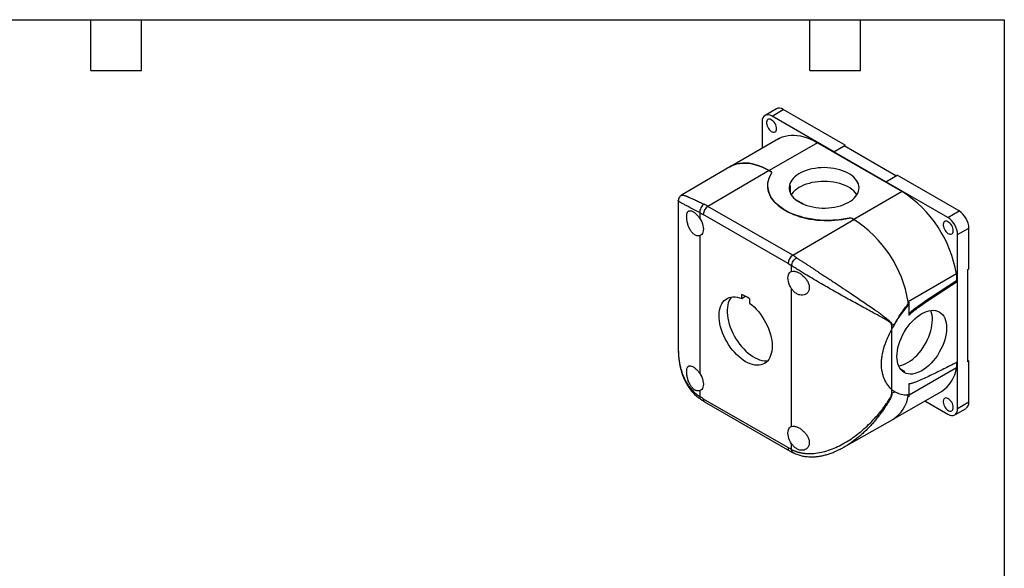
# Model space of a CAD drawing. Header units: millimetres. Extents: x 13 to 546, y 13 to 419.
# Tile 9 of 9: x 250 to 546, y 254 to 419. Entities that reach past the tile are written whole.
import ezdxf

# ---------------------------------------------------------------- set-up
doc = ezdxf.new("R2010")
doc.units = ezdxf.units.MM
doc.header["$LTSCALE"] = 2
doc.linetypes.add('SLD-Solid', pattern=[0])
doc.layers.add('TEXT', color=140, linetype='SLD-Solid', lineweight=25)

msp = doc.modelspace()

# ---------------------------------------------------------------- linework, layer by layer
for p, q in [((477.65, 392.35), (474.255, 390.39)), ((476.355, 390.182), (479.749, 392.142)), ((498.346, 381.406), (479.749, 392.142)), ((473.385, 388.467), (473.385, 380.537)), ((494.952, 379.446), (476.355, 390.182)), ((478.253, 383.347), (463.758, 374.979)), ((490.002, 382.184), (475.507, 373.815)), ((490.002, 382.184), (515.458, 367.488)), ((494.952, 379.446), (498.346, 381.406)), ((498.346, 380.995), (498.346, 381.406)), ((494.952, 379.444), (497.993, 381.199)), ((494.952, 379.444), (494.952, 379.446)), ((510.509, 370.464), (494.952, 379.444)), ((513.547, 372.22), (497.993, 381.199)), ((463.709, 374.951), (449.207, 366.44)), ((475.507, 373.815), (457.114, 363.074)), ((475.507, 373.815), (476.03, 373.514)), ((476.03, 373.514), (475.507, 373.815)), ((510.509, 370.466), (513.903, 372.425)), ((510.509, 370.466), (510.509, 370.464)), ((529.105, 359.73), (510.509, 370.466)), ((532.5, 361.69), (513.903, 372.425)), ((475.043, 369.244), (475.043, 369.215)), ((481.825, 369.341), (481.825, 367.095)), ((515.458, 367.488), (500.963, 359.12)), ((448.203, 364.691), (448.203, 320.475)), ((449.209, 366.429), (449.213, 366.431)), ((483.416, 365.126), (485.91, 363.686)), ((454.647, 361.198), (454.647, 359.475)), ((482.57, 348.379), (457.114, 363.074)), ((529.105, 359.73), (532.5, 361.69)), ((481.164, 345.934), (455.708, 360.629)), ((482.57, 348.379), (500.963, 359.12)), ((499.481, 359.54), (499.481, 359.537)), ((500.44, 359.422), (500.963, 359.12)), ((500.963, 359.12), (500.44, 359.422)), ((532.075, 354.586), (535.469, 356.546)), ((535.469, 344.341), (535.469, 356.546)), ((454.647, 354.273), (454.647, 312.932)), ((532.075, 340.643), (532.075, 354.586)), ((482.224, 343.555), (482.224, 345.278)), ((535.116, 344.137), (535.469, 344.341)), ((535.116, 316.374), (535.116, 344.137)), ((531.731, 342.793), (517.235, 334.425)), ((531.731, 342.793), (531.731, 340.841)), ((531.731, 340.841), (532.075, 340.643)), ((532.075, 316.358), (532.075, 340.643)), ((482.224, 297.012), (482.224, 338.353)), ((467.269, 335.403), (467.269, 336.64)), ((467.269, 335.403), (468.338, 336.082)), ((469.602, 335.292), (469.602, 334.056)), ((517.235, 334.425), (517.555, 334.24)), ((517.555, 330.353), (517.555, 334.24)), ((516.965, 333.474), (517.178, 333.351)), ((512.29, 326.113), (512.29, 327.323)), ((512.29, 308.12), (512.29, 326.113)), ((512.377, 327.37), (513.204, 327.842)), ((512.377, 326.284), (512.377, 327.37)), ((513.198, 327.846), (513.306, 327.908)), ((513.252, 327.941), (513.306, 327.908)), ((513.259, 327.935), (513.306, 327.908)), ((532.075, 302.414), (532.075, 316.358)), ((535.469, 316.578), (535.116, 316.782)), ((535.116, 316.374), (535.469, 316.578)), ((535.469, 304.373), (535.469, 316.578)), ((514.89, 314.283), (516.217, 313.517)), ((531.731, 314.605), (517.555, 306.422)), ((531.731, 316.184), (531.731, 314.605)), ((454.647, 307.73), (454.647, 306.007)), ((512.29, 306.91), (512.29, 308.12)), ((512.377, 306.956), (512.377, 308.043)), ((512.712, 299.166), (527.207, 307.534)), ((513.306, 307.494), (513.198, 307.432)), ((513.306, 307.494), (513.252, 307.399)), ((517.555, 306.052), (517.555, 309.939)), ((517.555, 309.883), (517.604, 309.855)), ((455.708, 305.351), (481.164, 290.656)), ((512.377, 306.956), (513.204, 307.429)), ((517.235, 306.237), (517.555, 306.052)), ((522.236, 304.664), (529.105, 300.699)), ((456.122, 304.436), (481.578, 289.74)), ((531.205, 300.491), (534.599, 302.45)), ((532.075, 302.414), (535.469, 304.373)), ((497.953, 290.785), (512.663, 299.138)), ((482.224, 290.087), (482.224, 291.81)), ((498.017, 290.829), (497.951, 290.79))]:
    msp.add_line(p, q)
at = {"flags": 128}
for points in [[(477.734, 386.408), (477.703, 386.779), (477.611, 387.172), (477.462, 387.568), (477.261, 387.954), (477.018, 388.311), (476.742, 388.627), (476.444, 388.888), (476.137, 389.084), (475.833, 389.205), (475.544, 389.248), (475.283, 389.211), (475.06, 389.095), (474.885, 388.905), (474.763, 388.649), (474.701, 388.336), (474.701, 387.981), (474.763, 387.598), (474.885, 387.201), (475.06, 386.808), (475.283, 386.435), (475.544, 386.096), (475.833, 385.806), (476.137, 385.577), (476.444, 385.418), (476.742, 385.335), (477.018, 385.332), (477.261, 385.409), (477.462, 385.563), (477.611, 385.787), (477.703, 386.073), (477.734, 386.408)], [(478.253, 383.347), (478.73, 383.601), (479.51, 383.932), (480.33, 384.182), (481.188, 384.35), (482.079, 384.436), (483.001, 384.439), (483.951, 384.359), (484.923, 384.197), (485.915, 383.954), (486.923, 383.629), (487.943, 383.225), (488.971, 382.742), (490.002, 382.184)], [(463.709, 374.951), (464.234, 375.233), (465.014, 375.563), (465.834, 375.814), (466.692, 375.982), (467.584, 376.068), (468.506, 376.071), (469.455, 375.991), (470.427, 375.829), (471.42, 375.585), (472.427, 375.261), (473.447, 374.856), (474.475, 374.374), (475.507, 373.815)], [(475.507, 373.815), (474.475, 374.374), (473.447, 374.856), (472.427, 375.261), (471.42, 375.585), (470.427, 375.829), (469.455, 375.991), (468.506, 376.071), (467.584, 376.068), (466.692, 375.982), (465.834, 375.814), (465.014, 375.563), (464.234, 375.233), (463.709, 374.951)], [(499.481, 359.54), (498.294, 359.304), (497.081, 359.117), (495.848, 358.979), (494.602, 358.891), (493.348, 358.854), (492.093, 358.867), (490.842, 358.93), (489.602, 359.044), (488.378, 359.207), (487.178, 359.42), (486.006, 359.679), (484.868, 359.986), (483.77, 360.337), (482.717, 360.732), (481.714, 361.169), (480.767, 361.644), (479.879, 362.157), (479.055, 362.704), (478.299, 363.283), (477.615, 363.89), (477.006, 364.524), (476.476, 365.181), (476.025, 365.858), (475.658, 366.551), (475.375, 367.257), (475.178, 367.973), (475.068, 368.695), (475.046, 369.42), (475.111, 370.143), (475.263, 370.863), (475.502, 371.575), (475.826, 372.275), (476.234, 372.96)], [(484.558, 364.345), (485.264, 363.973), (486.025, 363.64), (486.836, 363.348), (487.69, 363.099), (488.579, 362.897), (489.496, 362.742), (490.434, 362.636), (491.385, 362.58), (492.341, 362.573), (493.294, 362.617), (494.235, 362.711), (495.159, 362.854), (496.056, 363.044), (496.919, 363.281), (497.741, 363.563), (498.516, 363.886), (499.236, 364.249), (499.896, 364.648), (500.491, 365.08), (501.015, 365.541), (501.465, 366.028), (501.835, 366.537), (502.125, 367.062), (502.33, 367.601), (502.449, 368.149), (502.482, 368.7), (502.427, 369.251), (502.286, 369.797), (502.06, 370.333), (501.75, 370.855), (501.359, 371.359), (500.891, 371.84), (500.349, 372.294), (499.737, 372.718), (499.061, 373.108), (498.327, 373.461), (497.54, 373.774), (496.707, 374.045), (495.834, 374.27), (494.93, 374.449), (494.001, 374.58), (493.056, 374.661), (492.102, 374.692), (491.147, 374.674), (490.198, 374.605), (489.265, 374.486), (488.354, 374.319), (487.473, 374.105), (486.629, 373.846), (485.83, 373.543), (485.082, 373.2), (484.391, 372.819), (483.762, 372.403), (483.202, 371.956), (482.715, 371.481), (482.305, 370.983), (481.974, 370.465), (481.727, 369.932), (481.565, 369.388), (481.488, 368.838), (481.499, 368.287), (481.597, 367.738), (481.781, 367.196), (482.049, 366.667), (482.4, 366.153), (482.83, 365.66), (483.336, 365.192), (483.913, 364.753), (484.558, 364.345)], [(501.856, 366.57), (501.75, 366.731), (501.359, 367.235), (500.891, 367.716), (500.349, 368.17), (499.737, 368.594), (499.061, 368.985), (498.327, 369.338), (497.54, 369.651), (496.707, 369.921), (495.834, 370.147), (494.93, 370.326), (494.001, 370.456), (493.056, 370.538), (492.102, 370.569), (491.147, 370.55), (490.198, 370.481), (489.265, 370.363), (488.354, 370.196), (487.473, 369.982), (486.629, 369.722), (485.83, 369.42), (485.082, 369.076), (484.391, 368.695), (483.762, 368.279), (483.202, 367.832), (482.715, 367.358), (482.305, 366.859), (482.108, 366.57)], [(454.647, 359.475), (454.966, 358.955), (455.237, 358.41), (455.454, 357.854), (455.613, 357.299), (455.71, 356.757), (455.743, 356.242), (455.71, 355.763), (455.613, 355.333), (455.454, 354.962), (455.237, 354.657), (454.966, 354.425), (454.647, 354.273)], [(530.767, 355.793), (530.736, 356.164), (530.644, 356.556), (530.495, 356.953), (530.294, 357.338), (530.051, 357.696), (529.775, 358.012), (529.477, 358.273), (529.17, 358.468), (528.866, 358.59), (528.577, 358.633), (528.316, 358.596), (528.093, 358.48), (527.918, 358.29), (527.796, 358.033), (527.734, 357.721), (527.734, 357.366), (527.796, 356.982), (527.918, 356.586), (528.093, 356.193), (528.316, 355.819), (528.577, 355.481), (528.866, 355.191), (529.17, 354.962), (529.477, 354.802), (529.775, 354.719), (530.051, 354.716), (530.294, 354.793), (530.495, 354.947), (530.644, 355.172), (530.736, 355.457), (530.767, 355.793)], [(482.224, 338.353), (481.906, 338.873), (481.635, 339.418), (481.417, 339.974), (481.258, 340.529), (481.161, 341.071), (481.129, 341.587), (481.161, 342.065), (481.258, 342.495), (481.417, 342.866), (481.635, 343.171), (481.906, 343.403), (482.224, 343.555)], [(469.602, 334.056), (470.29, 333.505), (470.963, 332.894), (471.617, 332.226), (472.246, 331.507), (472.845, 330.743), (473.411, 329.939), (473.937, 329.102), (474.421, 328.238), (474.859, 327.354), (475.247, 326.456), (475.582, 325.553), (475.862, 324.65), (476.084, 323.755), (476.247, 322.874), (476.349, 322.015), (476.39, 321.184), (476.369, 320.387), (476.287, 319.632), (476.144, 318.922), (475.941, 318.265), (475.68, 317.666), (475.363, 317.128), (474.992, 316.656), (474.57, 316.253), (474.101, 315.924), (473.588, 315.669), (473.035, 315.492), (472.446, 315.394), (471.827, 315.375), (471.18, 315.436), (470.513, 315.576), (469.83, 315.794), (469.135, 316.088), (468.436, 316.457), (467.736, 316.896), (467.042, 317.403), (466.358, 317.975), (465.691, 318.605), (465.045, 319.29), (464.425, 320.025), (463.836, 320.803), (463.283, 321.618), (462.77, 322.465), (462.301, 323.336), (461.879, 324.225), (461.508, 325.126), (461.191, 326.03), (460.93, 326.931), (460.727, 327.822), (460.584, 328.696), (460.502, 329.547), (460.482, 330.367), (460.522, 331.151), (460.625, 331.892), (460.788, 332.585), (461.01, 333.224), (461.289, 333.804), (461.624, 334.32), (462.012, 334.77), (462.45, 335.149), (462.934, 335.454), (463.461, 335.683), (464.026, 335.834), (464.625, 335.906), (465.254, 335.899), (465.908, 335.812), (466.581, 335.646), (467.269, 335.403)], [(464.059, 335.84), (463.739, 335.357), (463.456, 334.789), (463.228, 334.163), (463.058, 333.484), (462.946, 332.757), (462.895, 331.987), (462.903, 331.181), (462.972, 330.344), (463.099, 329.482), (463.286, 328.602), (463.53, 327.711), (463.828, 326.814), (464.18, 325.92), (464.583, 325.035), (465.033, 324.164), (465.526, 323.316), (466.061, 322.496), (466.631, 321.709), (467.234, 320.964), (467.864, 320.263), (468.517, 319.614), (469.188, 319.021), (469.872, 318.488), (470.563, 318.019), (471.258, 317.619), (471.949, 317.289), (472.633, 317.032), (473.304, 316.851), (473.957, 316.746), (474.587, 316.718), (475.078, 316.753)], [(514.383, 315.199), (514.598, 315.231), (515.245, 315.376), (515.906, 315.599), (516.578, 315.898), (517.254, 316.271), (517.928, 316.713), (518.595, 317.222), (519.25, 317.794), (519.887, 318.423), (520.5, 319.104), (521.086, 319.832), (521.638, 320.601), (522.152, 321.404), (522.625, 322.235), (523.051, 323.087), (523.428, 323.952), (523.753, 324.824), (524.022, 325.695), (524.234, 326.559), (524.386, 327.407), (524.478, 328.233), (524.509, 329.031)], [(515.425, 313.677), (515.653, 313.613), (516.217, 313.517)], [(454.647, 312.932), (454.966, 312.412), (455.237, 311.868), (455.454, 311.311), (455.613, 310.756), (455.71, 310.215), (455.743, 309.699), (455.71, 309.22), (455.613, 308.791), (455.454, 308.419), (455.237, 308.114), (454.966, 307.883), (454.647, 307.73)], [(530.767, 302.718), (530.736, 303.089), (530.644, 303.481), (530.495, 303.878), (530.294, 304.263), (530.051, 304.621), (529.775, 304.937), (529.477, 305.198), (529.17, 305.393), (528.866, 305.515), (528.577, 305.558), (528.316, 305.521), (528.093, 305.405), (527.918, 305.215), (527.796, 304.958), (527.734, 304.646), (527.734, 304.291), (527.796, 303.907), (527.918, 303.511), (528.093, 303.118), (528.316, 302.744), (528.577, 302.406), (528.866, 302.116), (529.17, 301.886), (529.477, 301.727), (529.775, 301.644), (530.051, 301.641), (530.294, 301.718), (530.495, 301.872), (530.644, 302.096), (530.736, 302.382), (530.767, 302.718)], [(482.224, 291.81), (481.906, 292.33), (481.635, 292.875), (481.417, 293.431), (481.258, 293.986), (481.161, 294.528), (481.129, 295.044), (481.161, 295.522), (481.258, 295.952), (481.417, 296.323), (481.635, 296.628), (481.906, 296.86), (482.224, 297.012)]]:
    msp.add_lwpolyline(points, dxfattribs=at)
for centre, radius, start, end in [((475.9, 373.152), 0.385, 330.18729, 70.30706), ((485.229, 367.769), 3.749, 155.21088, 173.1262), ((495.537, 336.653), 36.71, 9.62774, 57.1359), ((446.675, 345.016), 20.858, 59.97038, 63.58741), ((458.781, 360.488), 3.076, 122.814, 177.37846), ((499.8, 358.177), 1.4, 62.81906, 103.16477), ((481.042, 328.285), 36.71, 9.62774, 57.1359), ((481.042, 328.285), 36.71, 9.62774, 57.1359), ((484.237, 345.793), 3.076, 122.814, 177.37846), ((470.972, 328.312), 23.176, 56.60207, 59.97361), ((462.477, 325.644), 11.994, 53.55354, 66.45183), ((517.41, 329.211), 7.102, 358.54371, 21.78799), ((511.393, 329.096), 1.987, 296.84216, 299.68881), ((521.783, 315.987), 10.044, 302.69169, 352.09405), ((456.66, 305.231), 0.96, 172.76738, 235.92044), ((511.393, 308.682), 1.987, 296.84216, 299.68881), ((507.301, 307.613), 10.029, 302.32098, 352.11379), ((507.301, 307.613), 10.029, 302.32098, 352.11379), ((482.145, 290.548), 0.987, 173.73096, 234.86515)]:
    msp.add_arc(centre, radius, start, end)
for centre, major_axis, ratio, start_param, end_param in [((476.355, 386.753), (-2.1, 3.637), 0.5773815, 5.4978853, 7.0686817), ((479.749, 388.712), (-2.1, 3.637), 0.5773815, 5.4978853, 6.2833761), ((475.393, 373.142), (0.9, 0.005), 0.5806369, 6.2802429, 7.065641), ((493.043, 369.276), (18, 0.091), 0.5806369, 3.1386502, 5.0752313), ((532.5, 358.26), (-2.1, 3.637), 0.5773815, 3.927089, 5.4978853), ((499.803, 359.05), (0.9, 0.005), 0.5806369, 0.7824557, 1.9336389), ((529.105, 356.301), (-2.1, 3.637), 0.5773815, 3.927089, 5.4978853), ((516.918, 333.873), (0.451, 0.779), 0.5783476, 4.347363, 5.498546), ((522.372, 322.917), (9.022, 15.576), 0.5783476, 1.2057704, 1.5832407), ((522.416, 322.892), (9.078, 15.543), 0.5807308, 1.5914086, 1.6896261), ((522.416, 322.892), (9.078, 15.543), 0.5807308, 3.0284862, 3.1267037), ((522.372, 322.917), (9.022, 15.576), 0.5783476, 3.1306659, 3.5081363), ((516.918, 305.685), (0.451, 0.779), 0.5783476, 5.498546, 6.6497289), ((529.105, 304.128), (-2.1, 3.637), 0.5773815, 2.3562927, 3.927089), ((532.5, 306.088), (-2.1, 3.637), 0.5773815, 3.1417834, 3.927089)]:
    msp.add_ellipse(centre, major_axis=major_axis, ratio=ratio, start_param=start_param, end_param=end_param)
msp.add_ellipse((521.309, 322.306), major_axis=(5.263, 9.086), ratio=0.5783476)
for points, knots in [([(449.202, 366.436), (449.08, 366.354), (448.823, 366.18), (448.504, 365.791), (448.257, 365.286), (448.222, 364.895), (448.204, 364.692)], [0, 0, 0, 0, 0.2134717, 0.4518385, 0.7143309, 1, 1, 1, 1]), ([(454.647, 361.198), (454.351, 361.348), (453.756, 361.648), (452.934, 362.068), (452.165, 362.466), (451.473, 362.829), (450.855, 363.158), (450.306, 363.452), (449.815, 363.72), (449.399, 363.951), (449.051, 364.147), (448.768, 364.312), (448.538, 364.45), (448.371, 364.555), (448.264, 364.63), (448.208, 364.677), (448.209, 364.688), (448.209, 364.692)], [0, 0, 0, 0, 0.0681838, 0.136973, 0.206532, 0.2770199, 0.3435853, 0.4114442, 0.4807127, 0.5515003, 0.6168813, 0.6839359, 0.752729, 0.8233207, 0.8878865, 0.9542674, 1, 1, 1, 1]), ([(449.213, 366.431), (449.227, 366.442), (449.267, 366.473), (449.364, 366.474), (449.443, 366.469), (449.465, 366.467), (449.488, 366.465), (449.512, 366.462), (449.536, 366.459), (449.561, 366.455), (449.679, 366.435), (449.926, 366.377), (450.277, 366.264), (450.544, 366.168), (450.686, 366.115), (450.835, 366.058), (450.989, 365.998), (451.149, 365.933), (451.54, 365.773), (452.226, 365.477), (453.328, 364.972), (454.558, 364.385), (455.491, 363.925), (455.954, 363.696)], [0, 0, 0, 0, 0.0468188, 0.1273543, 0.1362185, 0.1450474, 0.1538412, 0.1625999, 0.1713235, 0.1800123, 0.1886662, 0.2894488, 0.3868107, 0.4117756, 0.4365237, 0.4610587, 0.4853849, 0.5095064, 0.5334276, 0.6543908, 0.7719984, 0.8869514, 1, 1, 1, 1]), ([(455.954, 363.696), (455.58, 363.478), (455.233, 363.093), (454.744, 362.157), (454.621, 361.644), (454.647, 361.198)], [0, 0, 0, 0, 0.5, 0.5, 1, 1, 1, 1]), ([(454.647, 354.273), (454.434, 354.203), (454.206, 354.184), (453.849, 354.236), (453.727, 354.266), (453.485, 354.352), (453.365, 354.408), (453.125, 354.544), (453.004, 354.625), (452.769, 354.81), (452.655, 354.913), (452.322, 355.253), (452.11, 355.524), (451.825, 355.971), (451.735, 356.126), (451.565, 356.451), (451.484, 356.622), (451.261, 357.14), (451.136, 357.497), (450.93, 358.232), (450.854, 358.593), (450.776, 359.122), (450.757, 359.298), (450.731, 359.633), (450.724, 359.794), (450.724, 360.103), (450.73, 360.252), (450.756, 360.532), (450.776, 360.662), (450.853, 361.023), (450.931, 361.226), (451.083, 361.459), (451.14, 361.525), (451.265, 361.635), (451.335, 361.679), (451.558, 361.774), (451.728, 361.79), (452.111, 361.73), (452.318, 361.655), (452.653, 361.476), (452.769, 361.405), (453.003, 361.245), (453.121, 361.155), (453.361, 360.956), (453.483, 360.846), (453.727, 360.61), (453.847, 360.485), (454.202, 360.088), (454.434, 359.792), (454.647, 359.475)], [0, 0, 0, 0, 0.0625, 0.0625, 0.09375, 0.09375, 0.125, 0.125, 0.15625, 0.15625, 0.1875, 0.1875, 0.25, 0.25, 0.28125, 0.28125, 0.3125, 0.3125, 0.375, 0.375, 0.4375, 0.4375, 0.46875, 0.46875, 0.5, 0.5, 0.53125, 0.53125, 0.5625, 0.5625, 0.625, 0.625, 0.65625, 0.65625, 0.6875, 0.6875, 0.75, 0.75, 0.8125, 0.8125, 0.84375, 0.84375, 0.875, 0.875, 0.90625, 0.90625, 0.9375, 0.9375, 1, 1, 1, 1]), ([(482.224, 345.278), (482.25, 345.694), (482.424, 346.177), (482.988, 347.071), (483.356, 347.444), (483.73, 347.662)], [0, 0, 0, 0, 0.5, 0.5, 1, 1, 1, 1]), ([(483.73, 347.662), (483.83, 347.596), (484.03, 347.464), (484.337, 347.262), (484.649, 347.058), (484.966, 346.849), (485.289, 346.638), (485.616, 346.424), (485.948, 346.206), (486.286, 345.986), (486.628, 345.762), (486.974, 345.535), (487.325, 345.305), (487.681, 345.073), (488.041, 344.838), (488.405, 344.599), (488.773, 344.358), (489.145, 344.115), (489.52, 343.869), (489.9, 343.62), (490.563, 343.186), (491.523, 342.557), (492.792, 341.724), (494.095, 340.866), (495.766, 339.763), (497.826, 338.397), (500.027, 336.924), (502.069, 335.547), (503.85, 334.336), (505.598, 333.137), (506.946, 332.199), (508.017, 331.443), (508.867, 330.834), (509.655, 330.257), (510.232, 329.822), (510.63, 329.521), (510.951, 329.264), (511.295, 328.977), (511.597, 328.71), (511.858, 328.452), (512.058, 328.219), (512.19, 328.024), (512.273, 327.864), (512.332, 327.703), (512.37, 327.541), (512.374, 327.425), (512.377, 327.37)], [0, 0, 0, 0, 0.0104363, 0.0208978, 0.0313876, 0.041909, 0.0524653, 0.0630595, 0.0736949, 0.0843745, 0.0951014, 0.1058787, 0.1167094, 0.1275963, 0.1385424, 0.1495506, 0.1606236, 0.1717642, 0.1829752, 0.1942591, 0.2056186, 0.2418948, 0.27925, 0.3177525, 0.3574647, 0.4287469, 0.5052718, 0.5650711, 0.6292074, 0.6877361, 0.752687, 0.7816686, 0.814436, 0.8566383, 0.8822671, 0.8913158, 0.9107891, 0.9274791, 0.9413889, 0.9566354, 0.9694718, 0.9766833, 0.9832849, 0.9893257, 0.9948699, 1, 1, 1, 1]), ([(512.29, 327.323), (512.289, 327.348), (512.288, 327.397), (512.279, 327.468), (512.265, 327.539), (512.244, 327.608), (512.218, 327.676), (512.17, 327.777), (512.085, 327.907), (511.921, 328.091), (511.674, 328.305), (511.337, 328.547), (510.932, 328.808), (510.462, 329.092), (509.881, 329.426), (509.185, 329.815), (508.137, 330.394), (506.734, 331.157), (504.986, 332.107), (503.13, 333.12), (501.226, 334.165), (499.203, 335.282), (497.146, 336.426), (494.987, 337.643), (492.819, 338.88), (490.583, 340.173), (488.386, 341.466), (486.723, 342.464), (485.622, 343.136), (485.015, 343.51), (484.423, 343.877), (483.848, 344.238), (483.289, 344.592), (482.746, 344.94), (482.398, 345.166), (482.224, 345.278)], [0, 0, 0, 0, 0.0022411, 0.0045496, 0.0069396, 0.0094238, 0.0120135, 0.0147188, 0.0217029, 0.0297163, 0.0435261, 0.0601247, 0.0779915, 0.0984366, 0.1214672, 0.1511243, 0.1829747, 0.2445667, 0.3082422, 0.3682554, 0.432194, 0.4925192, 0.556774, 0.6175927, 0.6823191, 0.743825, 0.8088622, 0.8712775, 0.8900495, 0.908671, 0.9271552, 0.9455161, 0.9637676, 0.9819241, 1, 1, 1, 1]), ([(482.224, 343.555), (482.438, 343.625), (482.674, 343.649), (483.064, 343.617), (483.201, 343.595), (483.479, 343.53), (483.621, 343.486), (483.911, 343.379), (484.061, 343.315), (484.361, 343.168), (484.511, 343.085), (484.959, 342.812), (485.261, 342.592), (485.687, 342.227), (485.825, 342.099), (486.092, 341.83), (486.222, 341.688), (486.589, 341.253), (486.805, 340.948), (487.17, 340.305), (487.31, 339.982), (487.456, 339.491), (487.493, 339.326), (487.543, 339.005), (487.555, 338.847), (487.556, 338.538), (487.543, 338.385), (487.494, 338.092), (487.457, 337.952), (487.313, 337.553), (487.169, 337.311), (486.898, 337.01), (486.799, 336.919), (486.584, 336.757), (486.467, 336.686), (486.101, 336.509), (485.832, 336.435), (485.259, 336.386), (484.965, 336.41), (484.513, 336.522), (484.361, 336.572), (484.063, 336.695), (483.916, 336.769), (483.626, 336.938), (483.481, 337.036), (483.202, 337.251), (483.067, 337.367), (482.679, 337.745), (482.438, 338.036), (482.224, 338.353)], [0, 0, 0, 0, 0.0625, 0.0625, 0.09375, 0.09375, 0.125, 0.125, 0.15625, 0.15625, 0.1875, 0.1875, 0.25, 0.25, 0.28125, 0.28125, 0.3125, 0.3125, 0.375, 0.375, 0.4375, 0.4375, 0.46875, 0.46875, 0.5, 0.5, 0.53125, 0.53125, 0.5625, 0.5625, 0.625, 0.625, 0.65625, 0.65625, 0.6875, 0.6875, 0.75, 0.75, 0.8125, 0.8125, 0.84375, 0.84375, 0.875, 0.875, 0.90625, 0.90625, 0.9375, 0.9375, 1, 1, 1, 1]), ([(517.555, 331.007), (517.566, 331.019), (517.716, 331.185), (518.178, 331.577), (519.226, 332.426), (521.355, 333.963), (524.401, 336.049), (528.065, 338.471), (530.509, 340.051), (531.731, 340.841)], [0, 0, 0, 0, 0.0024999, 0.0346657, 0.0990127, 0.2277189, 0.4851405, 0.74257, 1, 1, 1, 1]), ([(517.555, 330.353), (517.555, 330.398), (517.58, 330.452), (517.636, 330.546), (517.668, 330.589), (517.769, 330.714), (517.839, 330.788), (518.056, 331.005), (518.204, 331.137), (518.651, 331.521), (518.952, 331.759), (519.86, 332.458), (520.468, 332.898), (522.294, 334.196), (523.515, 335.026), (525.958, 336.664), (527.181, 337.469), (529.628, 339.066), (530.851, 339.857), (532.075, 340.643)], [0, 0, 0, 0, 0.0078125, 0.0078125, 0.015625, 0.015625, 0.03125, 0.03125, 0.0625, 0.0625, 0.125, 0.125, 0.25, 0.25, 0.5, 0.5, 0.75, 0.75, 1, 1, 1, 1]), ([(516.965, 333.474), (517.071, 333.602), (517.153, 333.761), (517.248, 334.095), (517.26, 334.269), (517.235, 334.425)], [0, 0, 0, 0, 0.5, 0.5, 1, 1, 1, 1]), ([(513.204, 327.842), (513.781, 328.857), (514.372, 329.838), (515.615, 331.721), (516.266, 332.622), (516.965, 333.474)], [0, 0, 0, 0, 0.5, 0.5, 1, 1, 1, 1]), ([(512.29, 308.12), (511.83, 308.531), (511.408, 309.012), (510.657, 310.098), (510.328, 310.702), (509.919, 311.696), (509.798, 312.04), (509.591, 312.744), (509.503, 313.106), (509.292, 314.218), (509.22, 314.995), (509.219, 316.215), (509.237, 316.629), (509.309, 317.459), (509.362, 317.878), (509.573, 319.143), (509.781, 319.999), (510.188, 321.309), (510.339, 321.748), (510.667, 322.622), (510.843, 323.057), (511.407, 324.365), (511.83, 325.236), (512.29, 326.113)], [0, 0, 0, 0, 0.125, 0.125, 0.25, 0.25, 0.3125, 0.3125, 0.375, 0.375, 0.5, 0.5, 0.5625, 0.5625, 0.625, 0.625, 0.75, 0.75, 0.8125, 0.8125, 0.875, 0.875, 1, 1, 1, 1]), ([(512.29, 308.12), (511.83, 308.531), (511.408, 309.012), (510.657, 310.098), (510.328, 310.702), (509.919, 311.696), (509.798, 312.04), (509.591, 312.744), (509.503, 313.106), (509.292, 314.218), (509.22, 314.995), (509.219, 316.215), (509.237, 316.629), (509.309, 317.459), (509.362, 317.878), (509.573, 319.143), (509.781, 319.999), (510.188, 321.309), (510.339, 321.748), (510.667, 322.622), (510.843, 323.057), (511.407, 324.365), (511.83, 325.236), (512.29, 326.113)], [0, 0, 0, 0, 0.125, 0.125, 0.25, 0.25, 0.3125, 0.3125, 0.375, 0.375, 0.5, 0.5, 0.5625, 0.5625, 0.625, 0.625, 0.75, 0.75, 0.8125, 0.8125, 0.875, 0.875, 1, 1, 1, 1]), ([(448.204, 320.469), (448.21, 320.047), (448.224, 319.123), (448.333, 317.651), (448.514, 316.253), (448.743, 315.04), (448.964, 314.113), (449.187, 313.327), (449.398, 312.679), (449.58, 312.178), (449.715, 311.832), (449.821, 311.575), (449.93, 311.317), (450.084, 310.974), (450.319, 310.484), (450.663, 309.833), (451.154, 309.016), (451.8, 308.095), (452.634, 307.103), (453.681, 306.071), (454.523, 305.468), (454.967, 305.15)], [0, 0, 0, 0, 0.0680208, 0.1487308, 0.2423191, 0.3030282, 0.3584749, 0.4053697, 0.4436081, 0.4764473, 0.4979188, 0.5084784, 0.5245998, 0.5463044, 0.5736208, 0.6188386, 0.6742327, 0.7399849, 0.8161968, 0.9028778, 1, 1, 1, 1]), ([(448.209, 320.475), (448.209, 320.217), (448.208, 319.57), (448.263, 318.554), (448.371, 317.394), (448.538, 316.239), (448.767, 315.091), (449.051, 313.997), (449.398, 312.921), (449.815, 311.869), (450.306, 310.847), (450.855, 309.894), (451.543, 308.884), (452.405, 307.855), (453.462, 306.839), (454.254, 306.283), (454.647, 306.007)], [0, 0, 0, 0, 0.0439286, 0.1104298, 0.1751057, 0.2458197, 0.3147414, 0.3819311, 0.4474538, 0.5184052, 0.5878261, 0.6558262, 0.7225221, 0.816428, 0.9087925, 1, 1, 1, 1]), ([(532.075, 316.358), (530.851, 315.735), (529.627, 315.118), (527.18, 313.899), (525.957, 313.297), (523.512, 312.122), (522.291, 311.547), (520.464, 310.743), (519.856, 310.484), (518.949, 310.139), (518.647, 310.03), (518.201, 309.901), (518.053, 309.862), (517.837, 309.83), (517.766, 309.823), (517.666, 309.832), (517.634, 309.839), (517.579, 309.869), (517.555, 309.894), (517.555, 309.939)], [0, 0, 0, 0, 0.25, 0.25, 0.5, 0.5, 0.75, 0.75, 0.875, 0.875, 0.9375, 0.9375, 0.96875, 0.96875, 0.984375, 0.984375, 0.9921875, 0.9921875, 1, 1, 1, 1]), ([(454.647, 307.73), (454.434, 307.66), (454.206, 307.642), (453.849, 307.693), (453.727, 307.723), (453.485, 307.809), (453.365, 307.865), (453.125, 308.001), (453.004, 308.082), (452.769, 308.267), (452.655, 308.37), (452.322, 308.71), (452.11, 308.981), (451.825, 309.428), (451.735, 309.583), (451.565, 309.909), (451.484, 310.079), (451.261, 310.597), (451.136, 310.954), (450.93, 311.689), (450.854, 312.05), (450.776, 312.58), (450.757, 312.755), (450.731, 313.09), (450.724, 313.251), (450.724, 313.56), (450.73, 313.709), (450.756, 313.99), (450.776, 314.119), (450.853, 314.48), (450.931, 314.683), (451.083, 314.916), (451.14, 314.982), (451.265, 315.093), (451.335, 315.136), (451.558, 315.231), (451.728, 315.247), (452.111, 315.187), (452.318, 315.112), (452.653, 314.934), (452.769, 314.863), (453.003, 314.702), (453.121, 314.612), (453.361, 314.414), (453.483, 314.304), (453.727, 314.068), (453.847, 313.942), (454.202, 313.545), (454.434, 313.249), (454.647, 312.932)], [0, 0, 0, 0, 0.0625, 0.0625, 0.09375, 0.09375, 0.125, 0.125, 0.15625, 0.15625, 0.1875, 0.1875, 0.25, 0.25, 0.28125, 0.28125, 0.3125, 0.3125, 0.375, 0.375, 0.4375, 0.4375, 0.46875, 0.46875, 0.5, 0.5, 0.53125, 0.53125, 0.5625, 0.5625, 0.625, 0.625, 0.65625, 0.65625, 0.6875, 0.6875, 0.75, 0.75, 0.8125, 0.8125, 0.84375, 0.84375, 0.875, 0.875, 0.90625, 0.90625, 0.9375, 0.9375, 1, 1, 1, 1]), ([(454.647, 306.007), (454.653, 305.81), (454.663, 305.428), (454.871, 305.245), (454.972, 305.156)], [0, 0, 0, 0, 0.51549342, 1, 1, 1, 1]), ([(454.962, 305.157), (455.014, 305.121), (455.357, 304.887), (455.744, 304.648), (456.081, 304.462), (456.122, 304.439)], [0, 0, 0, 0, 0.13647388, 0.89270109, 1, 1, 1, 1]), ([(482.224, 290.087), (482.325, 290.037), (482.528, 289.938), (482.838, 289.8), (483.154, 289.671), (483.476, 289.552), (483.803, 289.442), (484.136, 289.341), (484.474, 289.25), (484.817, 289.169), (485.166, 289.097), (485.519, 289.034), (485.878, 288.982), (486.809, 288.872), (488.383, 288.835), (490.583, 289.1), (492.819, 289.654), (494.983, 290.444), (497.139, 291.467), (499.835, 293.03), (503.14, 295.442), (506.146, 298.269), (508.134, 300.501), (509.183, 301.781), (509.967, 302.794), (510.686, 303.786), (511.268, 304.658), (511.673, 305.324), (511.921, 305.776), (512.085, 306.121), (512.183, 306.367), (512.246, 306.575), (512.283, 306.752), (512.288, 306.858), (512.29, 306.91)], [0, 0, 0, 0, 0.010558, 0.0211367, 0.0317389, 0.0423676, 0.0530256, 0.0637158, 0.0744408, 0.0852036, 0.0960068, 0.1068532, 0.1177454, 0.1286861, 0.1910142, 0.2562764, 0.3178415, 0.3823375, 0.4429553, 0.5074365, 0.6256772, 0.7552831, 0.8169214, 0.8488479, 0.8784933, 0.9122224, 0.9398628, 0.9564516, 0.9702874, 0.9783056, 0.9852909, 0.9905819, 0.9954529, 1, 1, 1, 1]), ([(512.377, 306.956), (512.359, 306.793), (512.315, 306.4), (512.052, 305.772), (511.734, 305.127), (511.407, 304.536), (511.055, 303.94), (510.661, 303.305), (510.143, 302.512), (509.512, 301.599), (508.799, 300.631), (508.045, 299.661), (507.203, 298.638), (506.267, 297.576), (505.296, 296.549), (504.332, 295.597), (503.337, 294.679), (502.298, 293.789), (501.241, 292.952), (500.133, 292.149), (499.065, 291.435), (498.332, 291.011), (498.017, 290.829)], [0, 0, 0, 0, 0.0247905, 0.0597182, 0.09041, 0.1214075, 0.1493678, 0.1824068, 0.2205278, 0.2752032, 0.3299151, 0.3806835, 0.4392972, 0.5075144, 0.5712236, 0.6304323, 0.6916652, 0.7564526, 0.8188021, 0.8787333, 0.947913, 1, 1, 1, 1]), ([(514.349, 306.902), (514.264, 306.926), (513.866, 307.036), (513.495, 307.256), (513.204, 307.429)], [0, 0, 0, 0, 0.214302, 1, 1, 1, 1]), ([(517.235, 306.237), (517.246, 306.311), (517.262, 306.416), (517.223, 306.476), (517.211, 306.494)], [0, 0, 0, 0, 0.7078738, 1, 1, 1, 1]), ([(482.224, 297.012), (482.438, 297.083), (482.674, 297.106), (483.064, 297.074), (483.201, 297.052), (483.479, 296.987), (483.621, 296.944), (483.911, 296.837), (484.061, 296.772), (484.361, 296.625), (484.511, 296.542), (484.959, 296.269), (485.261, 296.05), (485.687, 295.684), (485.825, 295.556), (486.092, 295.287), (486.222, 295.145), (486.589, 294.71), (486.805, 294.406), (487.17, 293.763), (487.31, 293.439), (487.456, 292.949), (487.493, 292.783), (487.543, 292.462), (487.555, 292.304), (487.556, 291.995), (487.543, 291.843), (487.494, 291.549), (487.457, 291.409), (487.313, 291.01), (487.169, 290.768), (486.898, 290.467), (486.799, 290.376), (486.584, 290.214), (486.467, 290.143), (486.101, 289.966), (485.832, 289.892), (485.259, 289.843), (484.965, 289.867), (484.513, 289.979), (484.361, 290.029), (484.063, 290.153), (483.916, 290.226), (483.626, 290.395), (483.481, 290.493), (483.202, 290.708), (483.067, 290.825), (482.679, 291.202), (482.438, 291.494), (482.224, 291.81)], [0, 0, 0, 0, 0.0625, 0.0625, 0.09375, 0.09375, 0.125, 0.125, 0.15625, 0.15625, 0.1875, 0.1875, 0.25, 0.25, 0.28125, 0.28125, 0.3125, 0.3125, 0.375, 0.375, 0.4375, 0.4375, 0.46875, 0.46875, 0.5, 0.5, 0.53125, 0.53125, 0.5625, 0.5625, 0.625, 0.625, 0.65625, 0.65625, 0.6875, 0.6875, 0.75, 0.75, 0.8125, 0.8125, 0.84375, 0.84375, 0.875, 0.875, 0.90625, 0.90625, 0.9375, 0.9375, 1, 1, 1, 1]), ([(481.578, 289.744), (481.832, 289.598), (482.221, 289.374), (482.613, 289.184), (482.75, 289.118)], [0, 0, 0, 0, 0.6503893, 1, 1, 1, 1]), ([(482.763, 289.123), (482.743, 289.127), (482.563, 289.16), (482.333, 289.48), (482.26, 289.884), (482.224, 290.087)], [0, 0, 0, 0, 0.05626786, 0.52813393, 1, 1, 1, 1]), ([(482.757, 289.108), (483.199, 288.91), (484.03, 288.536), (485.28, 288.194), (486.392, 287.994), (487.354, 287.904), (488.155, 287.882), (488.812, 287.898), (489.338, 287.931), (489.809, 287.976), (490.285, 288.034), (490.836, 288.12), (491.62, 288.27), (492.622, 288.515), (493.818, 288.888), (494.928, 289.309), (495.916, 289.742), (496.729, 290.137), (497.427, 290.493), (497.842, 290.724), (498.021, 290.823)], [0, 0, 0, 0, 0.0953191, 0.179487, 0.2525388, 0.3145313, 0.3655622, 0.4057712, 0.439904, 0.4657023, 0.4961284, 0.5314469, 0.5716208, 0.6470101, 0.7247489, 0.8040027, 0.8645159, 0.9209891, 0.9660052, 1, 1, 1, 1])]:
    msp.add_open_spline(points, degree=3, knots=knots)
for points in [[(454.647, 361.198), (455.001, 361.023), (455.353, 360.834), (455.708, 360.629)], [(481.164, 345.934), (481.518, 345.729), (481.871, 345.511), (482.224, 345.278)], [(512.29, 326.113), (512.32, 326.17), (512.349, 326.226), (512.377, 326.284)], [(512.377, 308.043), (512.349, 308.068), (512.32, 308.093), (512.29, 308.12)], [(455.708, 305.351), (455.353, 305.556), (455.001, 305.774), (454.647, 306.007)], [(482.224, 290.087), (481.871, 290.262), (481.518, 290.451), (481.164, 290.656)]]:
    msp.add_open_spline(points, degree=3)
at = {"layer": 'TEXT'}
for p, q in [((12.7, 419.1), (546.1, 419.1)), ((271.78, 403.86), (271.78, 419.1)), ((287.02, 403.86), (287.02, 419.1)), ((487.68, 403.86), (487.68, 419.1)), ((502.92, 403.86), (502.92, 419.1)), ((546.1, 419.1), (546.1, 12.7)), ((271.78, 403.86), (287.02, 403.86)), ((487.68, 403.86), (502.92, 403.86))]:
    msp.add_line(p, q, dxfattribs=at)

doc.saveas('drawing.dxf')
